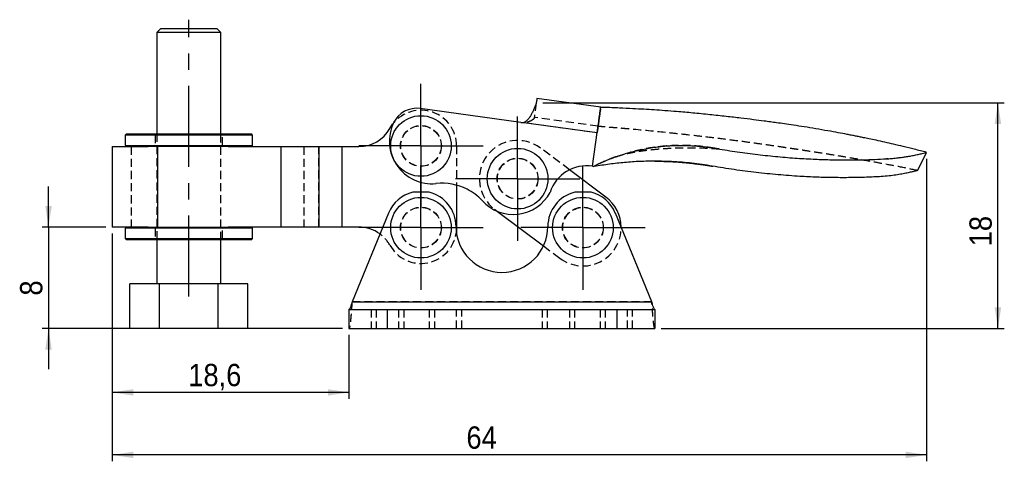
# Model space of a CAD drawing. Extents: x 43 to 193, y 47 to 132.
# Tile 2 of 3: x 43 to 120, y 96 to 131. Entities that reach past the tile are written whole.
import ezdxf

# ---------------------------------------------------------------- set-up
doc = ezdxf.new("R2010")
doc.units = 0
doc.header["$LTSCALE"] = 0.5
doc.linetypes.add('CENTERX2', pattern=[20.32, 12.7, -2.54, 2.54, -2.54])
doc.linetypes.add('HIDDEN', pattern=[1.905, 1.27, -0.635])
doc.layers.get('0').update_dxf_attribs({"linetype": 'CONTINUOUS'})
doc.styles.add('SLDTEXTSTYLE0', font='GOTHIC.TTF', dxfattribs={"width": 0.913})
doc.dimstyles.new('SLDDIMSTYLE3', dxfattribs={"dimtxt": 1.75, "dimasz": 1.651, "dimexe": 0, "dimexo": 0.0625, "dimgap": 0.4375, "dimtad": 1, "dimdec": 1, "dimrnd": 1e-09, "dimzin": 12, "dimtxsty": 'SLDTEXTSTYLE0', "dimsah": 1, "dimcen": 0.09, "dimazin": 3, "dimtfac": 1, "dimtdec": 1, "dimtmove": 0, "dimatfit": 3, "dimtolj": 1, "dimtzin": 12})
doc.dimstyles.new('SLDDIMSTYLE4', dxfattribs={"dimtxt": 1.75, "dimasz": 1.651, "dimexe": 0, "dimexo": 0.0625, "dimgap": 0.4375, "dimtad": 1, "dimdec": 0, "dimrnd": 1e-09, "dimzin": 12, "dimtxsty": 'SLDTEXTSTYLE0', "dimsah": 1, "dimcen": 0.09, "dimazin": 3, "dimtfac": 1, "dimtofl": 0, "dimtmove": 0, "dimatfit": 3, "dimtolj": 1, "dimtzin": 12})
doc.dimstyles.new('SLDDIMSTYLE5', dxfattribs={"dimtxt": 1.75, "dimasz": 1.651, "dimexe": 0, "dimexo": 0.0625, "dimgap": 0.4375, "dimtad": 1, "dimdec": 1, "dimrnd": 1e-09, "dimzin": 12, "dimtxsty": 'SLDTEXTSTYLE0', "dimsah": 1, "dimcen": 0.09, "dimazin": 3, "dimtfac": 1, "dimtofl": 0, "dimtmove": 0, "dimatfit": 3, "dimtolj": 1, "dimtzin": 12})

# ---------------------------------------------------------------- blocks, each defined once
blk = doc.blocks.new('*D17')
for p, q in [((45.133, 114.44), (45.133, 117.615)), ((49.633, 114.44), (44.633, 114.44)), ((45.133, 114.44), (45.133, 106.485)), ((68.188, 106.485), (44.633, 106.485)), ((45.133, 106.485), (45.133, 103.31))]:
    blk.add_line(p, q)
for points in [[(45.133, 114.44), (45.387, 116.091), (44.879, 116.091)], [(45.133, 106.485), (44.879, 104.834), (45.387, 104.834)]]:
    blk.add_solid(points)
at = {"insert": (42.898, 109.068, 0.1), "char_height": 1.75, "attachment_point": 1, "rotation": 90, "style": 'SLDTEXTSTYLE0'}
blk.add_mtext('8', dxfattribs=at)
blk = doc.blocks.new('*D18')
for p, q in [((83.885, 124.164), (120.084, 124.164)), ((119.584, 106.485), (119.584, 124.164)), ((93.188, 106.485), (120.084, 106.485))]:
    blk.add_line(p, q)
for points in [[(119.584, 124.164), (119.33, 122.513), (119.838, 122.513)], [(119.584, 106.485), (119.838, 108.136), (119.33, 108.136)]]:
    blk.add_solid(points)
at = {"insert": (117.349, 112.933, 0.1), "char_height": 1.75, "attachment_point": 1, "rotation": 90, "style": 'SLDTEXTSTYLE0'}
blk.add_mtext('18', dxfattribs=at)
blk = doc.blocks.new('*D19')
for p, q in [((113.989, 119.788), (113.989, 96.083)), ((50.133, 113.94), (50.133, 96.083)), ((113.989, 96.583), (50.133, 96.583))]:
    blk.add_line(p, q)
for points in [[(50.133, 96.583), (51.784, 96.329), (51.784, 96.837)], [(113.989, 96.583), (112.338, 96.837), (112.338, 96.329)]]:
    blk.add_solid(points)
at = {"insert": (77.904, 98.818, 0.1), "char_height": 1.75, "attachment_point": 1, "style": 'SLDTEXTSTYLE0'}
blk.add_mtext('64', dxfattribs=at)
blk = doc.blocks.new('*D20')
for p, q in [((50.133, 113.94), (50.133, 100.982)), ((68.688, 105.985), (68.688, 100.982)), ((68.688, 101.482), (50.133, 101.482))]:
    blk.add_line(p, q)
for points in [[(50.133, 101.482), (51.784, 101.228), (51.784, 101.736)], [(68.688, 101.482), (67.037, 101.736), (67.037, 101.228)]]:
    blk.add_solid(points)
at = {"insert": (56.095, 103.717, 0.1), "char_height": 1.75, "attachment_point": 1, "style": 'SLDTEXTSTYLE0'}
blk.add_mtext('18,6', dxfattribs=at)
blk = doc.blocks.new('SW_CENTERMARKSYMBOL_9')
at = {"color": 0}
for p, q in [((0, 2.5), (0, 4.875)), ((0, 0), (0, 2.5)), ((-2.5, 0), (-4.875, 0)), ((0, 0), (-2.5, 0)), ((0, 0), (0, -2.5)), ((0, 0), (2.5, 0)), ((2.5, 0), (4.875, 0)), ((0, -2.5), (0, -4.875))]:
    blk.add_line(p, q, dxfattribs=at)
blk = doc.blocks.new('SW_CENTERMARKSYMBOL_10')
at = {"color": 0}
for p, q in [((0, 2.5), (0, 4.875)), ((0, 0), (0, 2.5)), ((-2.5, 0), (-4.875, 0)), ((0, 0), (-2.5, 0)), ((0, 0), (0, -2.5)), ((0, 0), (2.5, 0)), ((2.5, 0), (4.875, 0)), ((0, -2.5), (0, -4.875))]:
    blk.add_line(p, q, dxfattribs=at)
blk = doc.blocks.new('SW_CENTERMARKSYMBOL_11')
at = {"color": 0}
for p, q in [((0, 2.5), (0, 4.875)), ((0, 0), (0, 2.5)), ((-2.5, 0), (-4.875, 0)), ((0, 0), (-2.5, 0)), ((0, 0), (0, -2.5)), ((0, 0), (2.5, 0)), ((2.5, 0), (4.875, 0)), ((0, -2.5), (0, -4.875))]:
    blk.add_line(p, q, dxfattribs=at)
blk = doc.blocks.new('SW_CENTERMARKSYMBOL_12')
at = {"color": 0}
for p, q in [((0, 2.5), (0, 4.875)), ((0, 0), (0, 2.5)), ((-2.5, 0), (-4.875, 0)), ((0, 0), (-2.5, 0)), ((0, 0), (0, -2.5)), ((0, 0), (2.5, 0)), ((2.5, 0), (4.875, 0)), ((0, -2.5), (0, -4.875))]:
    blk.add_line(p, q, dxfattribs=at)

msp = doc.modelspace()

# ---------------------------------------------------------------- linework, layer by layer
at = {"linetype": 'CENTERX2'}
msp.add_line((56.138, 108.985), (56.138, 130.685), dxfattribs=at)
at = {"color": 7, "linetype": 'CONTINUOUS'}
for p, q in [((53.938, 129.985), (53.638, 129.685)), ((53.938, 129.985), (56.138, 129.985)), ((56.138, 129.985), (58.338, 129.985)), ((58.638, 129.685), (58.338, 129.985)), ((53.638, 129.685), (53.638, 121.74)), ((56.138, 129.685), (53.638, 129.685)), ((58.638, 129.685), (56.138, 129.685)), ((58.638, 121.74), (58.638, 129.685)), ((88.431, 123.82), (83.433, 124.51)), ((82.165, 122.636), (74.27, 123.727)), ((88.414, 123.696), (88.425, 123.775)), ((88.425, 123.775), (88.429, 123.8)), ((88.429, 123.8), (88.431, 123.82)), ((82.41, 122.633), (88.158, 121.839)), ((88.158, 121.839), (88.199, 122.137)), ((51.238, 121.74), (51.138, 121.64)), ((51.138, 121.64), (51.138, 120.84)), ((56.138, 121.64), (51.138, 121.64)), ((51.238, 121.74), (56.138, 121.74)), ((56.138, 121.74), (61.038, 121.74)), ((61.138, 121.64), (56.138, 121.64)), ((61.138, 121.64), (61.038, 121.74)), ((61.138, 120.84), (61.138, 121.64)), ((87.793, 119.201), (88.158, 121.839)), ((50.133, 120.74), (50.133, 114.44)), ((50.133, 120.74), (52.954, 120.74)), ((51.138, 120.84), (51.238, 120.74)), ((51.138, 120.84), (56.138, 120.84)), ((56.138, 120.74), (52.954, 120.74)), ((53.689, 120.74), (53.689, 114.44)), ((56.138, 120.84), (61.138, 120.84)), ((59.232, 120.74), (56.138, 120.74)), ((59.232, 120.74), (63.36, 120.74)), ((61.038, 120.74), (61.138, 120.84)), ((63.36, 120.74), (63.36, 114.44)), ((63.36, 120.74), (66.333, 120.74)), ((66.333, 120.74), (66.333, 114.44)), ((66.333, 120.74), (68.132, 120.74)), ((68.132, 120.74), (68.132, 114.44)), ((68.132, 120.74), (69.46, 120.74)), ((88.838, 116.791), (85.987, 118.928)), ((87.793, 119.201), (87.865, 119.189)), ((87.932, 119.175), (87.793, 119.201)), ((97.153, 119.215), (97.228, 119.202)), ((77.138, 117.715), (77.138, 114.39)), ((74.98, 117.159), (73.696, 117.159)), ((87.68, 117.159), (86.396, 117.159)), ((71.795, 115.532), (68.935, 108.585)), ((80.341, 115.661), (83.948, 112.958)), ((92.441, 108.585), (89.581, 115.532)), ((52.954, 114.44), (50.133, 114.44)), ((51.238, 114.44), (51.138, 114.34)), ((51.138, 114.34), (51.138, 113.54)), ((56.138, 114.34), (51.138, 114.34)), ((52.954, 114.44), (56.138, 114.44)), ((56.138, 114.44), (59.232, 114.44)), ((61.138, 114.34), (56.138, 114.34)), ((63.36, 114.44), (59.232, 114.44)), ((61.138, 114.34), (61.038, 114.44)), ((61.138, 113.54), (61.138, 114.34)), ((66.333, 114.44), (63.36, 114.44)), ((68.132, 114.44), (66.333, 114.44)), ((69.46, 114.44), (68.132, 114.44)), ((77.138, 114.39), (77.116, 114.039)), ((51.138, 113.54), (51.238, 113.44)), ((51.138, 113.54), (56.138, 113.54)), ((56.138, 113.54), (61.138, 113.54)), ((61.038, 113.44), (61.138, 113.54)), ((56.138, 113.44), (51.238, 113.44)), ((53.638, 113.44), (53.638, 109.985)), ((61.038, 113.44), (56.138, 113.44)), ((58.638, 109.985), (58.638, 113.44)), ((51.52, 106.485), (51.52, 109.985)), ((53.829, 109.985), (51.52, 109.985)), ((53.829, 106.485), (53.829, 109.985)), ((58.448, 109.985), (53.829, 109.985)), ((58.448, 106.485), (58.448, 109.985)), ((60.757, 109.985), (58.448, 109.985)), ((60.757, 106.485), (60.757, 109.985)), ((68.935, 108.585), (92.441, 108.585)), ((68.688, 107.985), (68.688, 106.485)), ((68.688, 107.985), (71.688, 107.985)), ((71.688, 107.985), (71.688, 106.485)), ((71.688, 107.985), (89.688, 107.985)), ((89.688, 107.985), (89.688, 106.485)), ((89.688, 107.985), (92.688, 107.985)), ((92.688, 107.985), (92.688, 106.485)), ((53.829, 106.485), (51.52, 106.485)), ((58.448, 106.485), (53.829, 106.485)), ((60.757, 106.485), (58.448, 106.485)), ((68.688, 106.485), (71.688, 106.485)), ((71.688, 106.485), (89.688, 106.485)), ((89.688, 106.485), (92.688, 106.485))]:
    msp.add_line(p, q, dxfattribs=at)
at = {"color": 7, "linetype": 'HIDDEN'}
for p, q in [((83.385, 124.164), (83.216, 122.938)), ((88.226, 122.334), (83.228, 123.025)), ((82.41, 122.633), (88.158, 121.839)), ((88.201, 122.157), (88.158, 121.839)), ((53.388, 121.74), (53.488, 121.64)), ((53.488, 121.64), (53.488, 120.84)), ((53.638, 121.74), (53.638, 113.44)), ((58.638, 113.44), (58.638, 121.74)), ((58.788, 121.64), (58.888, 121.74)), ((58.788, 120.84), (58.788, 121.64)), ((51.614, 120.74), (51.614, 114.44)), ((53.488, 120.84), (53.388, 120.74)), ((53.689, 120.74), (53.689, 114.44)), ((58.888, 120.74), (58.788, 120.84)), ((63.36, 120.74), (63.36, 114.44)), ((65.16, 120.74), (65.16, 114.44)), ((66.333, 114.44), (66.333, 120.74)), ((68.132, 120.74), (68.132, 114.44)), ((77.138, 120.79), (77.138, 117.715)), ((85.987, 118.928), (83.716, 120.629)), ((97.456, 120.599), (97.377, 120.612)), ((110.981, 119.794), (110.848, 119.784)), ((87.876, 119.187), (87.865, 119.189)), ((87.932, 119.175), (87.923, 119.177)), ((92.714, 119.6), (93.69, 119.579)), ((96.47, 119.322), (97.183, 119.21)), ((80.118, 115.828), (80.341, 115.661)), ((53.388, 114.44), (53.488, 114.34)), ((53.488, 114.34), (53.488, 113.54)), ((58.788, 114.34), (58.888, 114.44)), ((58.788, 113.54), (58.788, 114.34)), ((53.488, 113.54), (53.388, 113.44)), ((58.888, 113.44), (58.788, 113.54)), ((83.948, 112.958), (85.239, 111.99)), ((92.441, 108.585), (68.935, 108.585)), ((70.438, 107.985), (70.438, 106.485)), ((70.838, 107.985), (70.838, 106.485)), ((71.688, 107.985), (71.688, 106.485)), ((72.588, 107.985), (72.588, 106.485)), ((72.988, 107.985), (72.988, 106.485)), ((74.988, 107.985), (74.988, 106.485)), ((75.388, 107.985), (75.388, 106.485)), ((77.138, 106.485), (77.138, 107.985)), ((77.538, 106.485), (77.538, 107.985)), ((83.838, 107.985), (83.838, 106.485)), ((84.238, 107.985), (84.238, 106.485)), ((85.988, 107.985), (85.988, 106.485)), ((86.388, 107.985), (86.388, 106.485)), ((88.388, 107.985), (88.388, 106.485)), ((88.788, 107.985), (88.788, 106.485)), ((89.688, 107.985), (89.688, 106.485)), ((90.538, 106.485), (90.538, 107.985)), ((90.938, 106.485), (90.938, 107.985))]:
    msp.add_line(p, q, dxfattribs=at)
at = {"color": 7, "linetype": 'CONTINUOUS', "flags": 128}
for points in [[(83.433, 124.51), (83.432, 124.505), (83.43, 124.488), (83.426, 124.46), (83.421, 124.422), (83.414, 124.373), (83.406, 124.313), (83.396, 124.243), (83.385, 124.164)], [(71.899, 122.165), (72.112, 122.489), (72.169, 122.561)], [(113.284, 118.862), (113.637, 119.575), (113.989, 120.288)]]:
    msp.add_lwpolyline(points, dxfattribs=at)
at = {"color": 7, "linetype": 'CONTINUOUS'}
for centre in [(74.338, 120.79), (81.917, 118.229), (74.338, 114.39), (87.038, 114.39)]:
    msp.add_circle(centre, 2.375, dxfattribs=at)
at = {"color": 7, "linetype": 'HIDDEN'}
for centre, radius in [((74.338, 120.79), 1.6), ((74.338, 120.79), 1.588), ((81.917, 118.229), 1.6), ((81.917, 118.229), 1.588), ((74.338, 114.39), 1.6), ((74.338, 114.39), 1.588), ((87.038, 114.39), 1.6), ((87.038, 114.39), 1.587)]:
    msp.add_circle(centre, radius, dxfattribs=at)
for centre, radius, start, end in [((74.338, 120.79), 2.8, 0, 140.77202), ((81.917, 118.229), 3, 53.14802, 233.14802), ((87.038, 114.39), 3, 233.14802, 0.61352), ((69.46, 111.64), 2.8, 29.41103, 53.61334), ((74.338, 114.39), 2.8, 209.41103, 352.78396)]:
    msp.add_arc(centre, radius, start, end, dxfattribs=at)
at = {"color": 7, "linetype": 'CONTINUOUS'}
for centre, radius, start, end in [((73.996, 121.746), 2, 82.13189, 154.07685), ((69.46, 123.54), 2.8, 270, 330.58897), ((75.195, 121.164), 3.332, 154.07685, 275.56401), ((82.302, 123.627), 1, 262.13189, 276.19918), ((87.318, 116.239), 3, 80.88145, 162.24175), ((75.973, 113.439), 4.432, 63.28562, 95.89783), ((76.116, 113.74), 4.098, 42.56569, 63.17382), ((74.338, 114.485), 2.75, 103.50154, 157.62297), ((74.338, 114.485), 2.75, 0, 76.49846), ((81.574, 118.689), 3.269, 221.7391, 331.99747), ((87.038, 114.485), 2.75, 103.50154, 180), ((87.038, 114.485), 2.75, 22.37703, 76.49846), ((87.038, 114.39), 3, 0.61352, 53.14802), ((69.46, 111.64), 2.8, 53.61334, 90), ((80.688, 114.485), 3.6, 180, 0)]:
    msp.add_arc(centre, radius, start, end, dxfattribs=at)
for points, knots in [([(83.385, 124.164), (83.356, 124.088), (83.301, 123.942), (83.196, 123.681), (83.082, 123.428), (82.961, 123.196), (82.833, 122.994), (82.7, 122.832), (82.562, 122.706), (82.458, 122.656), (82.41, 122.633)], [0, 0, 0, 0, 0.184204, 0.349874, 0.497437, 0.627509, 0.741003, 0.839303, 0.924546, 1, 1, 1, 1]), ([(88.364, 123.331), (88.368, 123.371), (88.376, 123.452), (88.388, 123.517), (88.394, 123.55)], [0, 0, 0, 0, 0.499981, 1, 1, 1, 1]), ([(88.394, 123.55), (88.399, 123.577), (88.409, 123.632), (88.412, 123.674), (88.414, 123.696)], [0, 0, 0, 0, 0.500006, 1, 1, 1, 1]), ([(88.684, 123.811), (88.616, 123.813), (88.535, 123.815), (88.446, 123.819), (88.431, 123.82)], [0, 0, 0, 0, 0.833217, 1, 1, 1, 1]), ([(113.989, 120.288), (113.667, 120.371), (113.057, 120.527), (112.191, 120.739), (111.425, 120.92), (110.714, 121.082), (110.072, 121.224), (109.515, 121.343), (109.083, 121.433), (108.729, 121.505), (108.407, 121.57), (108.081, 121.635), (107.635, 121.721), (107.024, 121.837), (106.209, 121.984), (105.315, 122.138), (104.415, 122.285), (103.592, 122.412), (102.875, 122.518), (102.271, 122.604), (101.743, 122.676), (101.136, 122.757), (100.362, 122.856), (99.371, 122.977), (98.233, 123.107), (96.975, 123.243), (95.679, 123.374), (94.504, 123.476), (93.494, 123.554), (92.64, 123.613), (91.8, 123.665), (90.896, 123.715), (89.848, 123.766), (89.092, 123.795), (88.684, 123.811)], [0, 0, 0, 0, 0.03901, 0.07379, 0.104484, 0.131216, 0.159308, 0.181502, 0.197932, 0.211006, 0.223843, 0.236504, 0.249873, 0.277178, 0.309393, 0.346917, 0.383451, 0.416248, 0.444559, 0.468431, 0.487747, 0.50701, 0.540153, 0.579186, 0.62398, 0.674452, 0.727422, 0.77671, 0.812664, 0.846104, 0.877073, 0.911301, 0.952188, 1, 1, 1, 1]), ([(88.283, 122.75), (88.289, 122.803), (88.301, 122.909), (88.317, 123.006), (88.326, 123.054)], [0, 0, 0, 0, 0.500052, 1, 1, 1, 1]), ([(88.326, 123.054), (88.334, 123.103), (88.35, 123.201), (88.359, 123.288), (88.364, 123.331)], [0, 0, 0, 0, 0.500003, 1, 1, 1, 1]), ([(88.199, 122.137), (88.204, 122.186), (88.214, 122.285), (88.231, 122.38), (88.239, 122.428)], [0, 0, 0, 0, 0.50001, 1, 1, 1, 1]), ([(88.239, 122.428), (88.248, 122.483), (88.268, 122.592), (88.278, 122.698), (88.283, 122.75)], [0, 0, 0, 0, 0.500014, 1, 1, 1, 1]), ([(90.734, 120.294), (91.055, 120.376), (91.696, 120.539), (92.745, 120.714), (93.756, 120.813), (94.71, 120.844), (95.588, 120.822), (96.481, 120.751), (97.078, 120.658), (97.377, 120.612)], [0, 0, 0, 0, 0.166674, 0.33332, 0.499969, 0.624992, 0.749987, 0.874991, 1, 1, 1, 1]), ([(97.377, 120.612), (97.899, 120.525), (98.953, 120.351), (100.544, 120.139), (102.117, 119.968), (103.63, 119.843), (105.053, 119.758), (106.369, 119.71), (107.575, 119.694), (108.675, 119.701), (109.681, 119.726), (110.311, 119.757), (110.615, 119.772)], [0, 0, 0, 0, 0.116433, 0.234872, 0.351775, 0.464336, 0.570912, 0.670168, 0.762239, 0.847529, 0.926555, 1, 1, 1, 1]), ([(97.719, 120.558), (97.719, 120.557), (97.721, 120.557), (97.713, 120.558), (97.694, 120.561), (97.665, 120.565), (97.607, 120.574), (97.54, 120.584), (97.479, 120.594), (97.453, 120.599), (97.443, 120.6), (97.439, 120.601)], [0, 0, 0, 0, 0.009034, 0.103235, 0.201606, 0.305016, 0.414224, 0.762808, 0.906592, 0.96781, 1, 1, 1, 1]), ([(87.865, 119.189), (88.101, 119.304), (88.573, 119.534), (89.293, 119.828), (90.018, 120.088), (90.495, 120.225), (90.734, 120.294)], [0, 0, 0, 0, 0.243228, 0.486457, 0.743228, 1, 1, 1, 1]), ([(110.615, 119.772), (110.617, 119.772), (110.619, 119.772), (110.622, 119.772), (110.624, 119.772), (110.624, 119.772), (110.626, 119.772), (110.631, 119.773), (110.639, 119.773), (110.65, 119.774), (110.668, 119.775), (110.695, 119.776), (110.75, 119.779), (110.798, 119.782), (110.832, 119.784), (110.832, 119.784), (110.833, 119.784), (110.835, 119.784), (110.839, 119.784), (110.843, 119.784), (110.846, 119.784)], [0, 0, 0, 0, 0.024282, 0.036006, 0.038765, 0.040317, 0.042362, 0.065605, 0.097473, 0.145671, 0.215941, 0.323748, 0.501519, 0.933321, 0.938786, 0.940773, 0.942466, 0.946028, 0.962961, 1, 1, 1, 1]), ([(110.846, 119.784), (110.971, 119.792), (111.24, 119.809), (111.598, 119.845), (111.942, 119.886), (112.268, 119.933), (112.618, 119.99), (112.989, 120.059), (113.344, 120.134), (113.649, 120.203), (113.855, 120.253), (113.971, 120.283), (113.983, 120.286), (113.989, 120.288)], [0, 0, 0, 0, 0.068254, 0.147401, 0.20829, 0.277914, 0.358792, 0.453581, 0.564129, 0.684897, 0.803531, 0.909709, 1, 1, 1, 1]), ([(87.932, 119.175), (87.923, 119.177), (87.909, 119.18), (87.886, 119.185), (87.872, 119.187), (87.865, 119.189)], [0, 0, 0, 0, 0.457593, 0.704293, 1, 1, 1, 1]), ([(92.714, 119.6), (92.32, 119.596), (91.53, 119.588), (90.33, 119.506), (89.131, 119.377), (88.332, 119.243), (87.932, 119.175)], [0, 0, 0, 0, 0.257356, 0.514708, 0.757354, 1, 1, 1, 1]), ([(92.685, 119.601), (93.004, 119.596), (93.607, 119.587), (94.496, 119.533), (95.17, 119.474), (95.65, 119.424), (95.961, 119.387), (96.261, 119.35), (96.458, 119.322), (96.56, 119.308)], [0, 0, 0, 0, 0.2611933, 0.4940634, 0.6914587, 0.7777134, 0.8552067, 0.924022, 1, 1, 1, 1]), ([(97.183, 119.21), (96.914, 119.254), (96.376, 119.342), (95.581, 119.44), (94.681, 119.527), (93.695, 119.588), (93.041, 119.596), (92.714, 119.6)], [0, 0, 0, 0, 0.16671, 0.33342, 0.500134, 0.750066, 1, 1, 1, 1]), ([(93.629, 119.582), (93.787, 119.575), (94.063, 119.563), (94.421, 119.54), (94.695, 119.519), (94.929, 119.499), (95.181, 119.476), (95.447, 119.449), (95.717, 119.42), (95.965, 119.39), (96.196, 119.36), (96.396, 119.333), (96.575, 119.307), (96.73, 119.284), (96.829, 119.269), (96.872, 119.262)], [0, 0, 0, 0, 0.147679, 0.257273, 0.332222, 0.404767, 0.483597, 0.575338, 0.652941, 0.731694, 0.801297, 0.861487, 0.912268, 0.961616, 1, 1, 1, 1]), ([(96.872, 119.262), (96.891, 119.259), (97.007, 119.241), (97.125, 119.22), (97.223, 119.203)], [0, 0, 0, 0, 0.160778, 1, 1, 1, 1]), ([(110.43, 118.392), (110.05, 118.373), (109.261, 118.332), (108.024, 118.305), (106.727, 118.306), (105.401, 118.339), (103.941, 118.409), (102.346, 118.527), (100.625, 118.704), (98.898, 118.927), (97.755, 119.116), (97.183, 119.21)], [0, 0, 0, 0, 0.0919536, 0.1909828, 0.2911551, 0.39169, 0.4925632, 0.6190352, 0.745841, 0.8728666, 1, 1, 1, 1]), ([(113.288, 118.87), (113.282, 118.869), (113.271, 118.865), (113.18, 118.841), (113.031, 118.803), (112.798, 118.747), (112.46, 118.672), (112.056, 118.591), (111.585, 118.512), (111.047, 118.439), (110.639, 118.408), (110.43, 118.392)], [0, 0, 0, 0, 0.097559, 0.188159, 0.274089, 0.397239, 0.516366, 0.633962, 0.752182, 0.873209, 1, 1, 1, 1]), ([(68.935, 108.585), (68.915, 108.507), (68.874, 108.35), (68.812, 108.151), (68.75, 108.013), (68.709, 107.994), (68.688, 107.985)], [0, 0, 0, 0, 0.25, 0.5, 0.75, 1, 1, 1, 1]), ([(92.688, 107.985), (92.668, 107.994), (92.627, 108.013), (92.565, 108.151), (92.503, 108.35), (92.462, 108.507), (92.441, 108.585)], [0, 0, 0, 0, 0.25, 0.5, 0.75, 1, 1, 1, 1])]:
    msp.add_open_spline(points, degree=3, knots=knots, dxfattribs=at)
at = {"color": 7, "linetype": 'HIDDEN'}
for points, knots in [([(88.394, 123.551), (88.388, 123.517), (88.376, 123.45), (88.367, 123.366), (88.363, 123.324)], [0, 0, 0, 0, 0.500023, 1, 1, 1, 1]), ([(88.415, 123.704), (88.414, 123.682), (88.41, 123.638), (88.4, 123.58), (88.394, 123.551)], [0, 0, 0, 0, 0.4999835, 1, 1, 1, 1]), ([(83.216, 122.938), (83.171, 122.901), (83.082, 122.828), (82.887, 122.715), (82.66, 122.644), (82.496, 122.637), (82.41, 122.633)], [0, 0, 0, 0, 0.239308, 0.4753197, 0.7241976, 1, 1, 1, 1]), ([(88.324, 123.045), (88.316, 122.997), (88.3, 122.902), (88.289, 122.798), (88.283, 122.745)], [0, 0, 0, 0, 0.499956, 1, 1, 1, 1]), ([(88.363, 123.324), (88.358, 123.281), (88.349, 123.194), (88.332, 123.094), (88.324, 123.045)], [0, 0, 0, 0, 0.5000018, 1, 1, 1, 1]), ([(88.189, 122.063), (88.194, 122.103), (88.205, 122.185), (88.213, 122.239), (88.217, 122.266)], [0, 0, 0, 0, 0.500003, 1, 1, 1, 1]), ([(88.239, 122.431), (88.232, 122.386), (88.216, 122.296), (88.206, 122.203), (88.201, 122.157)], [0, 0, 0, 0, 0.499984, 1, 1, 1, 1]), ([(113.288, 118.87), (112.814, 118.966), (111.907, 119.149), (110.6, 119.396), (109.409, 119.612), (108.329, 119.801), (107.303, 119.973), (106.343, 120.13), (105.458, 120.27), (104.713, 120.386), (104.101, 120.48), (103.584, 120.56), (103.104, 120.632), (102.451, 120.73), (101.574, 120.858), (100.44, 121.018), (99.125, 121.195), (97.698, 121.376), (96.23, 121.55), (94.841, 121.706), (93.066, 121.894), (91.636, 122.031), (90.531, 122.132), (90.182, 122.163), (89.827, 122.193), (89.468, 122.222), (89.107, 122.252), (88.749, 122.282), (88.452, 122.309), (88.286, 122.328), (88.226, 122.335)], [0, 0, 0, 0, 0.056464, 0.108149, 0.155205, 0.197793, 0.236074, 0.276545, 0.311298, 0.340567, 0.364558, 0.383534, 0.401689, 0.421274, 0.460746, 0.505207, 0.555054, 0.615585, 0.673222, 0.727639, 0.778869, 0.881817, 0.895074, 0.908482, 0.922471, 0.937401, 0.953517, 0.970951, 0.989574, 1, 1, 1, 1]), ([(88.283, 122.745), (88.278, 122.694), (88.267, 122.592), (88.249, 122.484), (88.239, 122.431)], [0, 0, 0, 0, 0.499994, 1, 1, 1, 1]), ([(89.583, 119.93), (89.76, 119.989), (90.083, 120.096), (90.529, 120.204), (90.879, 120.278), (91.283, 120.353), (91.744, 120.424), (92.318, 120.494), (92.919, 120.553), (93.582, 120.602), (94.276, 120.636), (94.944, 120.654), (95.622, 120.658), (96.209, 120.648), (96.659, 120.632), (96.995, 120.615), (97.286, 120.596), (97.529, 120.577), (97.655, 120.564), (97.703, 120.559), (97.711, 120.558), (97.715, 120.558)], [0, 0, 0, 0, 0.067295, 0.123068, 0.16426, 0.19581, 0.272723, 0.333677, 0.403757, 0.489677, 0.570802, 0.652591, 0.729218, 0.816139, 0.858484, 0.894525, 0.939652, 0.969963, 0.990823, 0.996401, 1, 1, 1, 1]), ([(89.583, 119.93), (89.76, 119.989), (90.083, 120.096), (90.529, 120.204), (90.879, 120.278), (91.283, 120.353), (91.744, 120.424), (92.318, 120.494), (92.919, 120.554), (93.581, 120.602), (94.276, 120.636), (94.944, 120.654), (95.621, 120.658), (96.208, 120.648), (96.659, 120.632), (96.994, 120.615), (97.286, 120.596), (97.529, 120.577), (97.655, 120.564), (97.702, 120.559), (97.716, 120.558), (97.718, 120.558), (97.719, 120.558)], [0, 0, 0, 0, 0.067062, 0.122649, 0.163719, 0.19518, 0.271807, 0.332541, 0.402391, 0.488027, 0.568886, 0.65042, 0.726802, 0.813387, 0.855613, 0.891539, 0.936518, 0.96674, 0.987536, 0.993095, 0.996682, 1, 1, 1, 1]), ([(97.377, 120.612), (97.078, 120.658), (96.481, 120.751), (95.588, 120.822), (94.71, 120.844), (93.756, 120.813), (92.745, 120.714), (91.696, 120.539), (91.055, 120.376), (90.734, 120.294)], [0, 0, 0, 0, 0.125009, 0.250013, 0.375008, 0.500031, 0.66668, 0.833326, 1, 1, 1, 1]), ([(97.452, 120.599), (97.452, 120.599), (97.452, 120.599), (97.452, 120.599), (97.452, 120.599), (97.452, 120.599), (97.454, 120.598), (97.457, 120.598), (97.459, 120.598)], [0, 0, 0, 0, 0.0017483, 0.0110037, 0.0218981, 0.0504827, 0.1420213, 1, 1, 1, 1]), ([(89.671, 119.956), (89.54, 119.911), (89.178, 119.785), (88.573, 119.533), (88.101, 119.303), (87.865, 119.189)], [0, 0, 0, 0, 0.219783, 0.609892, 1, 1, 1, 1]), ([(96.56, 119.308), (96.564, 119.308), (96.679, 119.292), (96.875, 119.262), (97.072, 119.229), (97.153, 119.215)], [0, 0, 0, 0, 0.016484, 0.595221, 1, 1, 1, 1]), ([(68.935, 108.585), (68.925, 108.448), (68.904, 108.173), (68.874, 107.777), (68.843, 107.411), (68.812, 107.091), (68.781, 106.828), (68.75, 106.634), (68.719, 106.509), (68.699, 106.493), (68.688, 106.485)], [0, 0, 0, 0, 0.125, 0.25, 0.375, 0.5, 0.625, 0.75, 0.875, 1, 1, 1, 1]), ([(92.688, 106.485), (92.678, 106.493), (92.657, 106.509), (92.627, 106.634), (92.596, 106.828), (92.565, 107.091), (92.534, 107.411), (92.503, 107.777), (92.472, 108.173), (92.452, 108.448), (92.441, 108.585)], [0, 0, 0, 0, 0.125, 0.25, 0.375, 0.5, 0.625, 0.75, 0.875, 1, 1, 1, 1])]:
    msp.add_open_spline(points, degree=3, knots=knots, dxfattribs=at)

# ---------------------------------------------------------------- block references
for name, p in [('SW_CENTERMARKSYMBOL_10', (74.338, 120.79)), ('SW_CENTERMARKSYMBOL_12', (81.917, 118.229)), ('SW_CENTERMARKSYMBOL_9', (74.338, 114.39)), ('SW_CENTERMARKSYMBOL_11', (87.038, 114.39))]:
    msp.add_blockref(name, p)

# ---------------------------------------------------------------- dimensions: what is measured, and where the dimension line sits
for base, p1, p2, dimstyle, picture, middle in [((119.584, 124.164), (92.688, 106.485), (83.385, 124.164), 'SLDDIMSTYLE4', '*D18', (119.584, 114.937)), ((45.133, 106.485), (50.133, 114.44), (68.688, 106.485), 'SLDDIMSTYLE3', '*D17', (45.133, 110.426))]:
    dim = msp.add_linear_dim(base=base, p1=p1, p2=p2, angle=90, dimstyle=dimstyle)
    dim.commit()
    dim.dimension.update_dxf_attribs({"geometry": picture, "text_midpoint": middle, "dimtype": 160})
for base, p1, dimstyle, picture, middle in [((50.133, 96.583), (113.989, 120.288), 'SLDDIMSTYLE4', '*D19', (79.908, 96.583)), ((50.133, 101.482), (68.688, 106.485), 'SLDDIMSTYLE5', '*D20', (59.069, 101.482))]:
    dim = msp.add_linear_dim(base=base, p1=p1, p2=(50.133, 114.44), dimstyle=dimstyle)
    dim.commit()
    dim.dimension.update_dxf_attribs({"geometry": picture, "text_midpoint": middle, "dimtype": 160})

doc.saveas('drawing.dxf')
